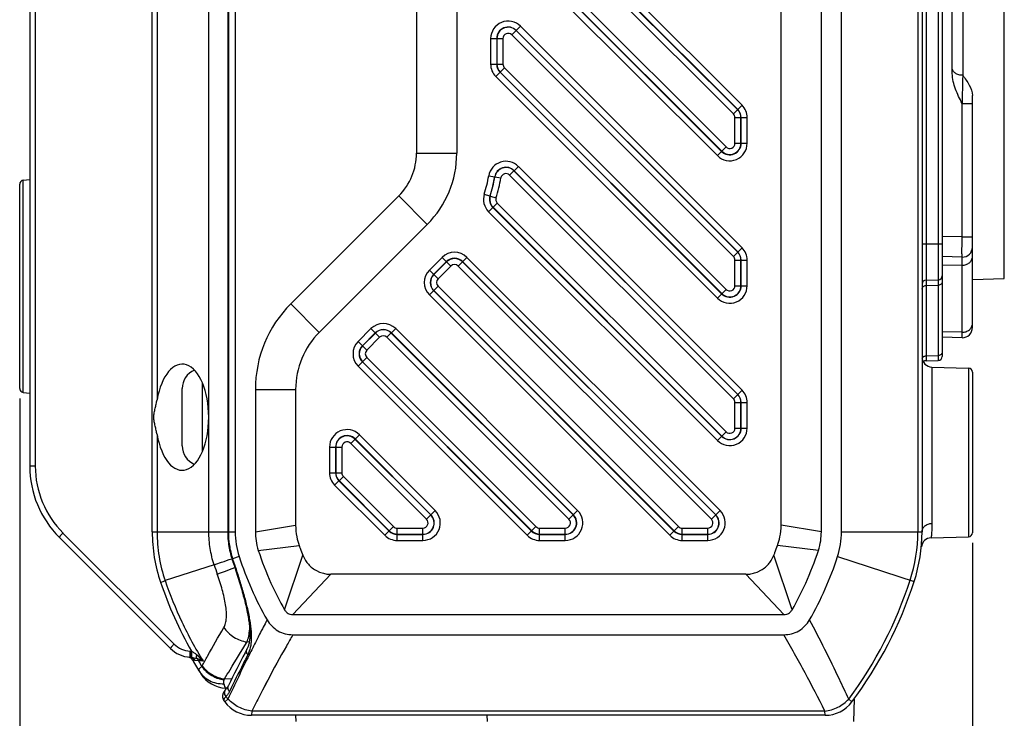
# Model space of a CAD drawing. Header units: millimetres. Extents: x 91 to 529, y 19 to 401.
# Tile 24 of 45: x 267 to 315, y 178 to 213. Entities that reach past the tile are written whole.
import ezdxf
from ezdxf.enums import TextEntityAlignment as Align

# ---------------------------------------------------------------- set-up
doc = ezdxf.new("R2010")
doc.units = ezdxf.units.MM
doc.header["$LTSCALE"] = 32.67
doc.layers.get('0').update_dxf_attribs({"linetype": 'CONTINUOUS'})
doc.layers.add('00_COMPONENTS', color=7, linetype='CONTINUOUS')
doc.layers.add('51__DRAFT_DIMS', color=7, linetype='CONTINUOUS')
doc.styles.get("Standard").update_dxf_attribs({"font": 'simfang.ttf'})
doc.dimstyles.new('DIMSTYLE_2', dxfattribs={"dimtxt": 3, "dimasz": 3, "dimexe": 2.5, "dimexo": 0.5, "dimgap": 0.75, "dimtad": 1, "dimdsep": 46, "dimtxsty": 'STANDARD', "dimblk": '_FILLED', "dimblk1": '_FILLED', "dimblk2": '_FILLED', "dimcen": 0.09, "dimclrt": 3, "dimazin": 2, "dimtp": 0.3, "dimtm": 0.3, "dimtfac": 1, "dimtofl": 0, "dimtmove": 0, "dimatfit": 3, "dimldrblk": '_FILLED', "dimfxl": 1, "dimtolj": 1, "dimarcsym": 0})

# ---------------------------------------------------------------- blocks, each defined once
blk = doc.blocks.new('_FILLED')
at = {"color": 0, "linetype": 'ByBlock'}
blk.add_solid([(0, 0), (-1, 0.167), (-1, -0.167)], dxfattribs=at)
blk = doc.blocks.new('*D10')
at = {"layer": '51__DRAFT_DIMS', "color": 4, "transparency": 16777216}
for p, q in [((266.579, 194.138), (266.579, 150.261)), ((313.879, 186.969), (313.879, 150.261)), ((266.579, 152.761), (290.229, 152.761)), ((313.879, 152.761), (290.229, 152.761))]:
    blk.add_line(p, q, dxfattribs=at)
at = {"layer": '51__DRAFT_DIMS', "color": 4, "transparency": 16777216, "xscale": 3, "yscale": 3, "zscale": 3, "rotation": 180}
blk.add_blockref('_FILLED', (266.579, 152.761), dxfattribs=at)
at = {"layer": '51__DRAFT_DIMS', "color": 4, "transparency": 16777216, "xscale": 3, "yscale": 3, "zscale": 3}
blk.add_blockref('_FILLED', (313.879, 152.761), dxfattribs=at)
at = {"layer": '51__DRAFT_DIMS', "color": 3, "transparency": 16777216}
blk.add_text('47.3', height=3, dxfattribs=at).set_placement((290.229, 153.511), align=Align.CENTER)

msp = doc.modelspace()

# ---------------------------------------------------------------- linework, layer by layer
at = {"layer": '00_COMPONENTS', "color": 4}
for p, q in [((313.397, 266.99), (313.397, 210.184)), ((315.462, 200.099), (315.462, 266.918)), ((273.158, 187.518), (273.158, 257.899)), ((275.97, 187.518), (275.97, 257.899)), ((276.938, 257.899), (276.938, 187.518)), ((311.168, 257.899), (311.168, 187.518)), ((311.574, 257.73), (311.574, 196.013)), ((312.185, 257.987), (312.185, 196.029)), ((267.353, 254.637), (267.353, 190.779)), ((273.4, 248.143), (273.4, 194.073)), ((302.231, 208.481), (291.231, 219.481)), ((302.444, 208.693), (291.444, 219.693)), ((302.012, 208.262), (291.012, 219.262)), ((302.224, 208.474), (291.224, 219.474)), ((290.647, 217.624), (301.647, 206.624)), ((290.215, 217.193), (301.215, 206.193)), ((290.427, 217.405), (301.427, 206.405)), ((290.435, 217.412), (301.435, 206.412)), ((291.012, 212.191), (291.444, 212.622)), ((302.012, 201.191), (291.012, 212.191)), ((302.224, 201.403), (291.224, 212.403)), ((302.231, 201.41), (291.231, 212.41)), ((302.444, 201.622), (291.444, 212.622)), ((289.961, 212.008), (289.961, 210.736)), ((289.961, 212.008), (290.572, 212.008)), ((290.261, 212.008), (290.261, 210.736)), ((290.272, 212.008), (290.272, 210.736)), ((290.572, 212.008), (290.572, 210.736)), ((289.961, 210.736), (290.572, 210.736)), ((290.215, 210.121), (290.647, 210.553)), ((290.427, 210.334), (301.427, 199.334)), ((290.435, 210.341), (301.435, 199.341)), ((290.647, 210.553), (301.647, 199.553)), ((290.215, 210.121), (301.215, 199.121)), ((313.366, 202.156), (313.366, 208.78)), ((313.366, 208.78), (313.879, 208.78)), ((302.012, 208.262), (302.444, 208.693)), ((302.087, 206.807), (302.087, 208.079)), ((302.087, 208.079), (302.698, 208.079)), ((302.387, 206.807), (302.387, 208.079)), ((302.398, 206.807), (302.398, 208.079)), ((302.698, 206.807), (302.698, 208.079)), ((302.087, 206.807), (302.698, 206.807)), ((286.279, 206.318), (288.279, 206.318)), ((301.215, 206.193), (301.647, 206.624)), ((290.904, 205.227), (291.336, 205.659)), ((302.224, 194.332), (291.116, 205.44)), ((302.231, 194.339), (291.123, 205.447)), ((302.444, 194.551), (291.336, 205.659)), ((266.759, 194.44), (266.759, 204.977)), ((289.865, 205.192), (290.467, 205.089)), ((302.012, 194.12), (290.904, 205.227)), ((285.401, 204.196), (286.815, 202.782)), ((289.645, 204.286), (290.226, 204.1)), ((289.858, 203.408), (290.29, 203.84)), ((290.29, 203.84), (301.647, 192.482)), ((289.858, 203.408), (301.215, 192.05)), ((290.07, 203.62), (301.427, 192.262)), ((290.078, 203.628), (301.435, 192.27)), ((313.366, 202.156), (312.379, 202.182)), ((313.366, 202.156), (313.879, 202.156)), ((302.012, 201.191), (302.444, 201.622)), ((311.379, 201.808), (312.379, 201.808)), ((287.553, 201.142), (286.917, 200.506)), ((287.765, 200.93), (287.129, 200.294)), ((287.773, 200.923), (287.137, 200.286)), ((287.553, 201.142), (287.985, 200.71)), ((288.35, 200.71), (288.782, 201.142)), ((301.132, 188.353), (288.562, 200.923)), ((301.139, 188.36), (288.569, 200.93)), ((301.351, 188.572), (288.782, 201.142)), ((302.087, 199.736), (302.087, 201.008)), ((302.087, 201.008), (302.698, 201.008)), ((302.387, 199.736), (302.387, 201.008)), ((302.398, 199.736), (302.398, 201.008)), ((302.698, 199.736), (302.698, 201.008)), ((313.366, 197.424), (313.366, 201.156)), ((313.366, 200.999), (313.366, 201.092)), ((313.366, 200.755), (313.366, 200.999)), ((286.917, 200.506), (287.349, 200.074)), ((287.985, 200.71), (287.349, 200.074)), ((300.92, 188.141), (288.35, 200.71)), ((312.379, 200.78), (313.366, 200.755)), ((286.917, 199.278), (287.349, 199.71)), ((287.129, 199.49), (299.062, 187.556)), ((287.137, 199.498), (299.07, 187.564)), ((287.349, 199.71), (299.282, 187.776)), ((301.215, 199.121), (301.647, 199.553)), ((302.087, 199.736), (302.698, 199.736)), ((311.574, 199.745), (312.185, 199.759)), ((286.917, 199.278), (298.85, 187.344)), ((280.037, 198.832), (281.451, 197.418)), ((284.018, 197.607), (283.381, 196.97)), ((284.018, 197.607), (284.45, 197.175)), ((284.814, 197.175), (285.246, 197.607)), ((294.28, 188.572), (285.246, 197.607)), ((284.23, 197.395), (283.593, 196.758)), ((284.238, 197.387), (283.601, 196.751)), ((284.45, 197.175), (283.813, 196.539)), ((293.848, 188.141), (284.814, 197.175)), ((294.061, 188.353), (285.026, 197.387)), ((294.068, 188.36), (285.034, 197.395)), ((313.366, 197.424), (312.379, 197.45)), ((283.381, 196.97), (283.813, 196.539)), ((283.381, 195.742), (283.813, 196.174)), ((283.813, 196.174), (292.211, 187.776)), ((311.574, 196.254), (312.185, 196.268)), ((283.381, 195.742), (291.779, 187.344)), ((283.593, 195.954), (291.991, 187.556)), ((283.601, 195.962), (291.999, 187.564)), ((311.866, 195.696), (311.866, 187.933)), ((313.685, 195.648), (313.685, 187.269)), ((275.649, 191.504), (275.649, 194.912)), ((278.279, 194.59), (280.279, 194.59)), ((302.012, 194.12), (302.444, 194.551)), ((302.087, 192.664), (302.087, 193.937)), ((302.087, 193.937), (302.698, 193.937)), ((302.387, 192.664), (302.387, 193.937)), ((302.398, 192.664), (302.398, 193.937)), ((302.698, 192.664), (302.698, 193.937)), ((302.087, 192.664), (302.698, 192.664)), ((273.4, 192.343), (273.4, 187.518)), ((283.012, 191.906), (283.444, 192.338)), ((286.989, 188.353), (283.224, 192.118)), ((286.997, 188.36), (283.231, 192.126)), ((287.209, 188.572), (283.444, 192.338)), ((301.215, 192.05), (301.647, 192.482)), ((281.961, 191.724), (281.961, 190.451)), ((281.961, 191.724), (282.572, 191.724)), ((282.261, 191.724), (282.261, 190.451)), ((282.272, 191.724), (282.272, 190.451)), ((282.572, 191.724), (282.572, 190.451)), ((286.777, 188.141), (283.012, 191.906)), ((267.353, 190.779), (267.079, 190.779)), ((281.961, 190.451), (282.572, 190.451)), ((282.215, 189.837), (282.647, 190.269)), ((282.647, 190.269), (285.14, 187.776)), ((282.215, 189.837), (284.708, 187.344)), ((282.427, 190.049), (284.92, 187.556)), ((282.435, 190.057), (284.928, 187.564)), ((286.777, 188.141), (287.209, 188.572)), ((293.848, 188.141), (294.28, 188.572)), ((300.92, 188.141), (301.351, 188.572)), ((278.279, 187.518), (280.279, 187.848)), ((284.708, 187.344), (285.14, 187.776)), ((291.779, 187.344), (292.211, 187.776)), ((298.85, 187.344), (299.282, 187.776)), ((306.379, 187.518), (304.379, 187.848)), ((268.729, 187.456), (274.245, 181.94)), ((273.158, 187.518), (277.279, 187.518)), ((285.322, 187.09), (285.322, 187.701)), ((285.322, 187.701), (286.595, 187.701)), ((285.322, 187.401), (286.595, 187.401)), ((285.322, 187.39), (286.595, 187.39)), ((286.595, 187.09), (286.595, 187.701)), ((292.393, 187.09), (292.393, 187.701)), ((292.393, 187.701), (293.666, 187.701)), ((292.393, 187.401), (293.666, 187.401)), ((292.393, 187.39), (293.666, 187.39)), ((293.666, 187.09), (293.666, 187.701)), ((299.465, 187.09), (299.465, 187.701)), ((299.465, 187.701), (300.737, 187.701)), ((299.465, 187.401), (300.737, 187.401)), ((299.465, 187.39), (300.737, 187.39)), ((300.737, 187.09), (300.737, 187.701)), ((307.379, 187.518), (311.379, 187.518)), ((278.426, 186.593), (280.453, 186.842)), ((285.322, 187.09), (286.595, 187.09)), ((292.393, 187.09), (293.666, 187.09)), ((299.465, 187.09), (300.737, 187.09)), ((306.233, 186.593), (304.206, 186.842)), ((277.474, 186.284), (277.147, 186.178)), ((279.729, 183.648), (280.638, 186.351)), ((304.93, 183.648), (304.02, 186.351)), ((307.185, 186.284), (310.99, 185.051)), ((276.232, 185.881), (273.801, 185.093)), ((280.142, 183.408), (282.031, 185.408)), ((304.517, 183.408), (302.628, 185.408)), ((277.975, 182.044), (277.865, 182.047)), ((278.399, 182.258), (278.329, 182.121)), ((278.412, 182.283), (278.399, 182.258)), ((275.031, 181.591), (275.099, 181.587)), ((275.116, 181.288), (275.118, 181.287)), ((275.455, 181.115), (275.276, 181.134)), ((275.682, 181.105), (275.455, 181.115)), ((276.804, 179.763), (276.721, 179.974)), ((276.741, 179.921), (276.721, 179.974)), ((276.767, 179.855), (276.741, 179.921)), ((277.102, 180.204), (276.752, 180.212)), ((278.879, 180.126), (278.726, 179.834)), ((276.804, 179.763), (276.767, 179.855)), ((278.726, 179.834), (278.63, 179.65)), ((278.726, 179.834), (278.63, 179.65)), ((276.92, 179.213), (276.763, 179.071)), ((307.896, 179.071), (307.738, 179.213)), ((278.104, 178.619), (278.085, 178.408)), ((306.555, 178.619), (278.104, 178.619)), ((306.574, 178.408), (306.555, 178.619))]:
    msp.add_line(p, q, dxfattribs=at)
at = {"layer": '00_COMPONENTS', "color": 7}
for p, q in [((312.879, 210.268), (312.879, 266.491)), ((276.906, 257.899), (276.906, 187.518)), ((277.279, 257.899), (277.279, 187.518)), ((306.379, 187.518), (306.379, 257.899)), ((307.379, 187.518), (307.379, 257.899)), ((311.379, 257.899), (311.379, 187.518)), ((312.379, 257.787), (312.379, 196.229)), ((304.379, 187.848), (304.379, 257.569)), ((267.079, 254.637), (267.079, 190.779)), ((286.279, 239.099), (286.279, 206.318)), ((288.279, 239.099), (288.279, 206.318)), ((313.879, 197.656), (313.879, 209.186)), ((266.759, 204.977), (267.079, 205.011)), ((266.579, 194.638), (266.579, 204.778)), ((285.401, 204.196), (280.037, 198.832)), ((286.815, 202.782), (281.451, 197.418)), ((313.366, 201.156), (312.379, 201.182)), ((311.574, 200.013), (312.185, 200.029)), ((313.879, 200.043), (315.462, 200.099)), ((313.366, 197.156), (312.379, 197.182)), ((311.574, 196.013), (312.185, 196.029)), ((311.866, 195.696), (313.685, 195.648)), ((313.879, 195.448), (313.879, 187.469)), ((274.649, 191.788), (274.649, 194.633)), ((278.279, 194.59), (278.279, 187.518)), ((280.279, 194.59), (280.279, 187.848)), ((266.759, 194.44), (267.079, 194.406)), ((268.544, 187.244), (274.059, 181.728)), ((311.829, 187.22), (313.685, 187.269)), ((277.117, 186.169), (277.133, 186.118)), ((302.628, 185.408), (282.031, 185.408)), ((280.142, 183.408), (304.517, 183.408)), ((280.142, 182.408), (304.517, 182.408)), ((275.042, 181.291), (275.11, 181.287)), ((276.655, 179.401), (276.652, 179.381)), ((276.658, 179.42), (276.655, 179.4)), ((276.661, 179.439), (276.657, 179.419)), ((276.666, 179.457), (276.661, 179.438)), ((276.672, 179.476), (276.666, 179.457)), ((276.678, 179.494), (276.671, 179.475)), ((276.685, 179.512), (276.678, 179.493)), ((276.693, 179.53), (276.685, 179.511)), ((276.701, 179.547), (276.692, 179.529)), ((276.71, 179.564), (276.701, 179.546)), ((276.72, 179.581), (276.71, 179.563)), ((276.73, 179.597), (276.719, 179.58)), ((276.741, 179.613), (276.73, 179.596)), ((276.752, 179.629), (276.74, 179.613)), ((276.764, 179.645), (276.752, 179.629)), ((276.777, 179.66), (276.764, 179.644)), ((276.789, 179.676), (276.776, 179.66)), ((276.803, 179.691), (276.789, 179.675)), ((276.817, 179.706), (276.802, 179.69)), ((276.866, 179.761), (276.804, 179.763)), ((276.825, 179.714), (276.816, 179.705)), ((276.653, 179.382), (276.651, 179.362)), ((276.651, 179.363), (276.651, 179.344)), ((276.651, 179.345), (276.652, 179.325)), ((276.652, 179.326), (276.653, 179.307)), ((276.653, 179.308), (276.656, 179.289)), ((276.655, 179.29), (276.659, 179.271)), ((276.659, 179.272), (276.663, 179.254)), ((276.662, 179.255), (276.667, 179.237)), ((276.667, 179.238), (276.673, 179.22)), ((276.673, 179.221), (276.679, 179.203)), ((276.679, 179.204), (276.687, 179.187)), ((276.686, 179.188), (276.694, 179.171)), ((276.694, 179.172), (276.703, 179.155)), ((276.703, 179.156), (276.713, 179.14)), ((276.712, 179.141), (276.723, 179.125)), ((276.722, 179.126), (276.726, 179.121)), ((276.726, 179.121), (276.726, 179.121)), ((308.001, 179.213), (307.972, 178.108)), ((306.574, 178.408), (278.085, 178.408)), ((280.279, 178.408), (280.287, 178.108)), ((289.779, 178.408), (289.787, 178.108))]:
    msp.add_line(p, q, dxfattribs=at)
at = {"layer": '00_COMPONENTS', "color": 4}
for points in [[(313.366, 201.092), (313.366, 201.139), (313.366, 201.148), (313.366, 201.154), (313.366, 201.156)], [(278.895, 180.154), (278.82, 180.013), (278.726, 179.834)]]:
    msp.add_lwpolyline(points, dxfattribs=at)
at = {"layer": '00_COMPONENTS', "color": 7}
for points in [[(276.906, 187.518), (276.907, 187.441), (276.91, 187.347), (276.914, 187.254), (276.921, 187.161), (276.929, 187.068), (276.94, 186.975), (276.952, 186.882), (276.967, 186.79), (276.983, 186.698), (277.001, 186.606), (277.021, 186.515), (277.044, 186.424), (277.068, 186.334), (277.094, 186.244), (277.117, 186.169)], [(277.133, 186.118), (277.144, 186.084), (277.155, 186.05), (277.166, 186.017), (277.177, 185.983), (277.189, 185.95), (277.238, 185.804)], [(277.238, 185.804), (277.274, 185.695), (277.31, 185.587), (277.345, 185.479), (277.379, 185.372), (277.413, 185.265), (277.446, 185.159), (277.478, 185.054), (277.51, 184.95), (277.541, 184.847), (277.571, 184.744), (277.6, 184.643), (277.628, 184.543), (277.656, 184.444), (277.682, 184.346), (277.708, 184.25), (277.733, 184.155), (277.756, 184.062), (277.779, 183.97), (277.801, 183.879), (277.821, 183.791), (277.841, 183.703), (277.859, 183.618), (277.876, 183.534), (277.893, 183.451), (277.908, 183.371), (277.922, 183.292), (277.935, 183.215), (277.947, 183.139), (277.958, 183.066), (277.967, 182.994), (277.976, 182.923), (277.984, 182.855), (277.99, 182.788), (277.995, 182.724), (278, 182.66), (278.003, 182.599), (278.005, 182.539), (278.006, 182.481), (278.006, 182.425), (278.006, 182.371), (278.004, 182.318), (278.001, 182.266), (277.997, 182.216), (277.993, 182.168), (277.987, 182.121), (277.98, 182.075), (277.973, 182.031), (277.964, 181.988), (277.955, 181.947), (277.945, 181.906), (277.933, 181.867), (277.921, 181.83), (277.907, 181.793), (277.893, 181.758), (277.878, 181.724), (277.864, 181.697)], [(277.864, 181.697), (277.766, 181.509), (277.664, 181.312), (277.561, 181.113), (277.458, 180.912), (277.355, 180.709), (277.252, 180.504), (277.148, 180.297), (277.044, 180.088), (276.943, 179.884)], [(276.943, 179.884), (276.935, 179.868), (276.924, 179.848), (276.912, 179.827), (276.899, 179.807), (276.885, 179.787), (276.871, 179.767), (276.855, 179.748), (276.839, 179.729), (276.825, 179.714)]]:
    msp.add_lwpolyline(points, dxfattribs=at)
at = {"layer": '00_COMPONENTS', "color": 4}
for centre, radius, start, end in [((290.829, 212.008), 0.868, 45, 180), ((290.829, 212.008), 0.569, 45, 180), ((290.829, 212.008), 0.558, 45, 180), ((290.829, 212.008), 0.258, 45, 180), ((290.829, 210.736), 0.868, 180, 225), ((290.829, 210.736), 0.569, 180, 225), ((290.829, 210.736), 0.558, 180, 225), ((290.829, 210.736), 0.258, 180, 225), ((301.829, 208.079), 0.258, 0, 45), ((301.829, 208.079), 0.558, 0, 45), ((301.829, 208.079), 0.569, 0, 45), ((301.829, 208.079), 0.868, 0, 45), ((301.829, 206.807), 0.868, 225, 360), ((301.829, 206.807), 0.569, 225, 360), ((301.829, 206.807), 0.558, 225, 360), ((301.829, 206.807), 0.258, 225, 360), ((290.721, 205.045), 0.868, 45, 170.2983), ((290.721, 205.045), 0.569, 45, 170.2983), ((290.721, 205.045), 0.558, 45, 170.2983), ((283.279, 206.318), 6.682, 342.2986, 350.2983), ((283.279, 206.318), 6.981, 342.2986, 350.2983), ((283.279, 206.318), 6.992, 342.2986, 350.2983), ((283.279, 206.318), 7.292, 342.2986, 350.2983), ((290.721, 205.045), 0.258, 45, 170.2983), ((290.472, 204.022), 0.868, 162.2986, 225), ((290.472, 204.022), 0.569, 162.2986, 225), ((290.472, 204.022), 0.558, 162.2986, 225), ((290.472, 204.022), 0.258, 162.2986, 225), ((288.167, 200.528), 0.868, 45, 135), ((301.829, 201.008), 0.558, 0, 45), ((301.829, 201.008), 0.569, 0, 45), ((301.829, 201.008), 0.868, 0, 45), ((288.167, 200.528), 0.569, 45, 135), ((288.167, 200.528), 0.558, 45, 135), ((301.829, 201.008), 0.258, 0, 45), ((287.531, 199.892), 0.868, 135, 225), ((288.167, 200.528), 0.258, 45, 135), ((287.531, 199.892), 0.569, 135, 225), ((287.531, 199.892), 0.558, 135, 225), ((287.531, 199.892), 0.258, 135, 225), ((301.829, 199.736), 0.868, 225, 360), ((301.829, 199.736), 0.569, 225, 360), ((301.829, 199.736), 0.558, 225, 360), ((301.829, 199.736), 0.258, 225, 360), ((284.632, 196.993), 0.868, 45, 135), ((284.632, 196.993), 0.569, 45, 135), ((284.632, 196.993), 0.558, 45, 135), ((284.632, 196.993), 0.258, 45, 135), ((283.995, 196.356), 0.868, 135, 225), ((283.995, 196.356), 0.569, 135, 225), ((283.995, 196.356), 0.558, 135, 225), ((283.995, 196.356), 0.258, 135, 225), ((301.829, 193.937), 0.868, 0, 45), ((301.829, 193.937), 0.258, 0, 45), ((301.829, 193.937), 0.558, 0, 45), ((301.829, 193.937), 0.569, 0, 45), ((301.829, 192.664), 0.868, 225, 360), ((301.829, 192.664), 0.569, 225, 360), ((301.829, 192.664), 0.558, 225, 360), ((301.829, 192.664), 0.258, 225, 360), ((282.829, 191.724), 0.868, 45, 180), ((282.829, 191.724), 0.569, 45, 180), ((282.829, 191.724), 0.558, 45, 180), ((282.829, 191.724), 0.258, 45, 180), ((272.053, 190.779), 4.7, 180, 225), ((282.829, 190.451), 0.868, 180, 225), ((282.829, 190.451), 0.569, 180, 225), ((282.829, 190.451), 0.558, 180, 225), ((282.829, 190.451), 0.258, 180, 225), ((286.595, 187.958), 0.868, 270, 45), ((286.595, 187.958), 0.569, 270, 45), ((286.595, 187.958), 0.558, 270, 45), ((293.666, 187.958), 0.868, 270, 45), ((293.666, 187.958), 0.569, 270, 45), ((293.666, 187.958), 0.558, 270, 45), ((300.737, 187.958), 0.868, 270, 45), ((300.737, 187.958), 0.569, 270, 45), ((300.737, 187.958), 0.558, 270, 45), ((285.322, 187.958), 0.258, 225, 270), ((286.595, 187.958), 0.258, 270, 45), ((292.393, 187.958), 0.258, 225, 270), ((293.666, 187.958), 0.258, 270, 45), ((299.465, 187.958), 0.258, 225, 270), ((300.737, 187.958), 0.258, 270, 45), ((285.322, 187.958), 0.868, 225, 270), ((285.322, 187.958), 0.569, 225, 270), ((285.322, 187.958), 0.558, 225, 270), ((292.393, 187.958), 0.868, 225, 270), ((292.393, 187.958), 0.569, 225, 270), ((292.393, 187.958), 0.558, 225, 270), ((299.465, 187.958), 0.868, 225, 270), ((299.465, 187.958), 0.569, 225, 270), ((299.465, 187.958), 0.558, 225, 270), ((303.379, 187.518), 7.789, 342.0389, 360), ((293.068, 191.41), 17.721, 198.1778, 199.7512), ((293.504, 191.409), 17.173, 197.7362, 198.6925), ((291.374, 191.409), 20.409, 323.3032, 342.0389), ((275.093, 182.789), 1.2, 225, 267), ((275.058, 180.81), 0.778, 86.0523, 86.9997), ((275.027, 181.022), 0.27, 74.0967, 86.9709), ((275.081, 180.729), 0.559, 86.2091, 86.9992), ((293.284, 191.409), 20.588, 210.0003, 210.9105), ((293.284, 191.409), 20.409, 216.2353, 216.6968)]:
    msp.add_arc(centre, radius, start, end, dxfattribs=at)
at = {"layer": '00_COMPONENTS', "color": 7}
for centre, radius, start, end in [((283.279, 206.318), 3, 315, 360), ((283.279, 206.318), 5, 315, 0), ((266.779, 204.778), 0.2, 96, 180), ((313.379, 201.656), 0.5, 268.5, 360), ((311.579, 199.814), 0.2, 91.5, 180), ((312.179, 200.229), 0.2, 271.5, 360), ((284.279, 194.59), 6, 135, 180), ((313.379, 197.656), 0.5, 268.5, 360), ((284.279, 194.59), 4, 135, 180), ((311.879, 196.195), 0.5, 180, 268.5), ((312.179, 196.229), 0.2, 271.5, 360), ((275.649, 194.633), 1, 113.5333, 180), ((311.579, 195.814), 0.2, 91.5, 134.1735), ((313.679, 195.448), 0.2, 0, 88.5), ((266.779, 194.638), 0.2, 180, 264), ((275.649, 191.783), 1, 180, 246.4667), ((272.079, 190.779), 5, 180, 225), ((281.279, 187.518), 4, 180, 197.9611), ((303.379, 187.518), 4, 342.0389, 360), ((303.379, 187.518), 8, 342.0389, 360), ((311.842, 186.72), 0.5, 91.5, 174.6172), ((313.679, 187.469), 0.2, 271.5, 360), ((293.284, 191.409), 16.62, 197.9611, 209.7952), ((291.374, 191.409), 16.62, 330.2048, 342.0389), ((291.374, 191.409), 20.62, 323.2472, 342.0389), ((275.12, 182.789), 1.5, 225, 267), ((274.907, 181.002), 0.3, 29.5238, 83.1955), ((293.284, 191.409), 20.82, 209.5238, 211.6827), ((276.844, 181.262), 1.5, 211.6827, 268.5), ((293.284, 191.409), 20.62, 216.5784, 216.7528), ((278.085, 180.058), 1.65, 216.7528, 270), ((306.574, 180.058), 1.65, 270, 323.2472)]:
    msp.add_arc(centre, radius, start, end, dxfattribs=at)
msp.add_ellipse((274.644, 193.208), major_axis=(0, 2.635), ratio=0.500019, start_param=-4.378034, end_param=1.236441, dxfattribs=at)
at = {"layer": '00_COMPONENTS', "color": 4}
for points, knots in [([(313.397, 210.184), (313.331, 210.183), (313.202, 210.197), (313.033, 210.269), (312.912, 210.383), (312.879, 210.485), (312.879, 210.532)], [0, 0, 0, 0, 0.289215, 0.557969, 0.792867, 1, 1, 1, 1]), ([(313.397, 210.184), (313.394, 210.083), (313.383, 209.615), (313.373, 209.147), (313.366, 208.78)], [0, 0, 0, 0, 0.215754, 1, 1, 1, 1]), ([(313.366, 201.156), (313.366, 201.156), (313.366, 201.159), (313.365, 201.164), (313.364, 201.179), (313.363, 201.202), (313.362, 201.236), (313.362, 201.277), (313.361, 201.328), (313.361, 201.386), (313.361, 201.478), (313.361, 201.608), (313.362, 201.778), (313.364, 201.964), (313.366, 202.091), (313.366, 202.156)], [0, 0, 0, 0, 0.00138, 0.005067, 0.019548, 0.043437, 0.076562, 0.118563, 0.169036, 0.227521, 0.293419, 0.444872, 0.617539, 0.805052, 1, 1, 1, 1]), ([(313.366, 200.755), (313.432, 200.753), (313.563, 200.772), (313.733, 200.865), (313.851, 201.01), (313.879, 201.13), (313.879, 201.187)], [0, 0, 0, 0, 0.266291, 0.523581, 0.76701, 1, 1, 1, 1]), ([(312.379, 199.932), (312.379, 199.91), (312.369, 199.863), (312.325, 199.807), (312.26, 199.769), (312.21, 199.759), (312.185, 199.759)], [0, 0, 0, 0, 0.233455, 0.476802, 0.733658, 1, 1, 1, 1]), ([(311.379, 199.572), (311.379, 199.594), (311.39, 199.64), (311.434, 199.697), (311.499, 199.735), (311.549, 199.744), (311.574, 199.745)], [0, 0, 0, 0, 0.233455, 0.476802, 0.733658, 1, 1, 1, 1]), ([(313.366, 197.424), (313.432, 197.423), (313.563, 197.442), (313.733, 197.535), (313.851, 197.68), (313.879, 197.799), (313.879, 197.857)], [0, 0, 0, 0, 0.266291, 0.523581, 0.76701, 1, 1, 1, 1]), ([(313.366, 197.156), (313.366, 197.156), (313.367, 197.159), (313.366, 197.161), (313.366, 197.167), (313.366, 197.178), (313.366, 197.198), (313.366, 197.227), (313.366, 197.265), (313.366, 197.332), (313.366, 197.386), (313.366, 197.424)], [0, 0, 0, 0, 0.004033, 0.01604, 0.036008, 0.063914, 0.143435, 0.254296, 0.396071, 0.568256, 1, 1, 1, 1]), ([(311.385, 196.121), (311.39, 196.14), (311.408, 196.176), (311.453, 196.219), (311.51, 196.246), (311.553, 196.253), (311.574, 196.254)], [0, 0, 0, 0, 0.234839, 0.480251, 0.736617, 1, 1, 1, 1]), ([(312.379, 196.441), (312.379, 196.419), (312.369, 196.373), (312.325, 196.316), (312.26, 196.278), (312.21, 196.268), (312.185, 196.268)], [0, 0, 0, 0, 0.233455, 0.476802, 0.733658, 1, 1, 1, 1]), ([(311.379, 187.518), (311.379, 187.544), (311.386, 187.599), (311.414, 187.676), (311.459, 187.748), (311.52, 187.811), (311.594, 187.863), (311.708, 187.915), (311.803, 187.932), (311.866, 187.933)], [0, 0, 0, 0, 0.113801, 0.229407, 0.348291, 0.471346, 0.598796, 0.730227, 1, 1, 1, 1]), ([(311.866, 187.933), (311.866, 187.879), (311.865, 187.777), (311.86, 187.634), (311.854, 187.511), (311.847, 187.422), (311.842, 187.362), (311.839, 187.325), (311.836, 187.294), (311.834, 187.268), (311.832, 187.248), (311.83, 187.235), (311.83, 187.227), (311.829, 187.223), (311.829, 187.221), (311.829, 187.22)], [0, 0, 0, 0, 0.228553, 0.429376, 0.601393, 0.743626, 0.803301, 0.85522, 0.8993, 0.935468, 0.963664, 0.983839, 0.990907, 0.995957, 1, 1, 1, 1]), ([(268.729, 187.456), (268.716, 187.443), (268.691, 187.417), (268.655, 187.379), (268.622, 187.344), (268.594, 187.313), (268.572, 187.286), (268.557, 187.268), (268.549, 187.257), (268.545, 187.251), (268.544, 187.247), (268.543, 187.244), (268.544, 187.244)], [0, 0, 0, 0, 0.196927, 0.384548, 0.556268, 0.706041, 0.828634, 0.91983, 0.952697, 0.97678, 0.992157, 1, 1, 1, 1]), ([(273.158, 187.518), (273.158, 187.093), (273.228, 186.241), (273.436, 185.413), (273.573, 185.011)], [0, 0, 0, 0, 0.500049, 1, 1, 1, 1]), ([(273.4, 187.518), (273.4, 187.107), (273.467, 186.283), (273.669, 185.482), (273.801, 185.093)], [0, 0, 0, 0, 0.500052, 1, 1, 1, 1]), ([(276.232, 185.881), (276.145, 186.145), (276.014, 186.686), (275.97, 187.241), (275.97, 187.518)], [0, 0, 0, 0, 0.499996, 1, 1, 1, 1]), ([(276.938, 187.518), (276.938, 187.291), (276.973, 186.837), (277.078, 186.394), (277.147, 186.178)], [0, 0, 0, 0, 0.499998, 1, 1, 1, 1]), ([(276.232, 185.881), (276.353, 185.923), (276.647, 186.023), (276.941, 186.121), (277.114, 186.178)], [0, 0, 0, 0, 0.41276, 1, 1, 1, 1]), ([(277.147, 186.178), (277.143, 186.177), (277.137, 186.175), (277.129, 186.173), (277.125, 186.172), (277.122, 186.171), (277.119, 186.17), (277.118, 186.17), (277.117, 186.169), (277.117, 186.169), (277.117, 186.169)], [0, 0, 0, 0, 0.432535, 0.604402, 0.745802, 0.856303, 0.93556, 0.983364, 0.99547, 1, 1, 1, 1]), ([(277.237, 185.906), (277.232, 185.904), (277.226, 185.903), (277.219, 185.9), (277.215, 185.899), (277.211, 185.898), (277.209, 185.897), (277.207, 185.897), (277.207, 185.897), (277.206, 185.897)], [0, 0, 0, 0, 0.43256, 0.60444, 0.745853, 0.856368, 0.935642, 0.98347, 1, 1, 1, 1]), ([(277.237, 185.906), (277.312, 185.683), (277.457, 185.24), (277.657, 184.58), (277.83, 183.938), (277.947, 183.417), (278.016, 183.018), (278.053, 182.737), (278.074, 182.471), (278.079, 182.22), (278.066, 181.988), (278.024, 181.715), (277.963, 181.524), (277.905, 181.411)], [0, 0, 0, 0, 0.152438, 0.302301, 0.446983, 0.583645, 0.648045, 0.709327, 0.767161, 0.821283, 0.87154, 0.917935, 1, 1, 1, 1]), ([(276.39, 185.421), (276.442, 185.441), (276.561, 185.485), (276.85, 185.592), (277.088, 185.679), (277.259, 185.741)], [0, 0, 0, 0, 0.179428, 0.41283, 1, 1, 1, 1]), ([(276.714, 182.768), (276.752, 182.833), (276.795, 182.945), (276.828, 183.107), (276.848, 183.298), (276.845, 183.564), (276.805, 183.905), (276.735, 184.269), (276.639, 184.649), (276.524, 185.035), (276.436, 185.292), (276.39, 185.421)], [0, 0, 0, 0, 0.082865, 0.129892, 0.180843, 0.294058, 0.420588, 0.557395, 0.701367, 0.849704, 1, 1, 1, 1]), ([(273.573, 185.011), (273.618, 185.026), (273.681, 185.048), (273.757, 185.076), (273.788, 185.088), (273.801, 185.093)], [0, 0, 0, 0, 0.588446, 0.824349, 1, 1, 1, 1]), ([(273.573, 185.011), (273.774, 184.418), (274.234, 183.25), (274.802, 182.131), (275.112, 181.586)], [0, 0, 0, 0, 0.50007, 1, 1, 1, 1]), ([(273.801, 185.093), (274.038, 184.396), (274.592, 183.028), (275.296, 181.731), (275.682, 181.105)], [0, 0, 0, 0, 0.500088, 1, 1, 1, 1]), ([(278.862, 183.151), (278.842, 183.114), (278.764, 182.966), (278.687, 182.817), (278.629, 182.706)], [0, 0, 0, 0, 0.250421, 1, 1, 1, 1]), ([(307.738, 179.213), (307.586, 179.542), (306.963, 180.866), (306.31, 182.176), (305.797, 183.151)], [0, 0, 0, 0, 0.247244, 1, 1, 1, 1]), ([(275.639, 180.865), (275.727, 181.024), (276.079, 181.661), (276.439, 182.295), (276.714, 182.768)], [0, 0, 0, 0, 0.248626, 1, 1, 1, 1]), ([(276.714, 182.768), (276.779, 182.672), (276.931, 182.494), (277.209, 182.278), (277.524, 182.123), (277.751, 182.064), (277.865, 182.047)], [0, 0, 0, 0, 0.248324, 0.50001, 0.75169, 1, 1, 1, 1]), ([(277.865, 182.047), (277.902, 182.139), (277.96, 182.349), (277.988, 182.565), (277.998, 182.682)], [0, 0, 0, 0, 0.456151, 1, 1, 1, 1]), ([(278.629, 182.706), (278.611, 182.671), (278.538, 182.53), (278.466, 182.389), (278.412, 182.283)], [0, 0, 0, 0, 0.25036, 1, 1, 1, 1]), ([(280.142, 182.408), (280.034, 182.221), (279.607, 181.476), (279.195, 180.722), (278.895, 180.154)], [0, 0, 0, 0, 0.251545, 1, 1, 1, 1]), ([(306.555, 178.619), (306.235, 179.257), (305.576, 180.53), (304.879, 181.784), (304.517, 182.408)], [0, 0, 0, 0, 0.496952, 1, 1, 1, 1]), ([(274.245, 181.94), (274.232, 181.927), (274.206, 181.901), (274.17, 181.863), (274.137, 181.828), (274.109, 181.797), (274.087, 181.771), (274.073, 181.753), (274.065, 181.741), (274.061, 181.735), (274.059, 181.731), (274.059, 181.729), (274.059, 181.728)], [0, 0, 0, 0, 0.196927, 0.384548, 0.556268, 0.706041, 0.828634, 0.91983, 0.952697, 0.97678, 0.992157, 1, 1, 1, 1]), ([(276.752, 180.212), (276.842, 180.366), (277.206, 180.981), (277.579, 181.592), (277.865, 182.047)], [0, 0, 0, 0, 0.24887, 1, 1, 1, 1]), ([(278.329, 182.121), (278.207, 181.878), (277.724, 180.916), (277.259, 179.944), (276.92, 179.213)], [0, 0, 0, 0, 0.252066, 1, 1, 1, 1]), ([(275.031, 181.591), (275.03, 181.571), (275.028, 181.533), (275.027, 181.478), (275.026, 181.427), (275.027, 181.382), (275.029, 181.345), (275.032, 181.318), (275.035, 181.301), (275.038, 181.293), (275.041, 181.291), (275.042, 181.291)], [0, 0, 0, 0, 0.192915, 0.378337, 0.549262, 0.699244, 0.822682, 0.915106, 0.973604, 0.99017, 1, 1, 1, 1]), ([(275.099, 181.587), (275.098, 181.568), (275.096, 181.53), (275.095, 181.474), (275.095, 181.423), (275.095, 181.378), (275.097, 181.342), (275.1, 181.314), (275.103, 181.297), (275.107, 181.289), (275.109, 181.288), (275.11, 181.287)], [0, 0, 0, 0, 0.192915, 0.378337, 0.549262, 0.699244, 0.822682, 0.915106, 0.973604, 0.99017, 1, 1, 1, 1]), ([(275.112, 181.586), (275.111, 181.568), (275.108, 181.531), (275.106, 181.477), (275.105, 181.428), (275.105, 181.384), (275.106, 181.347), (275.108, 181.321), (275.11, 181.305), (275.112, 181.297), (275.114, 181.291), (275.115, 181.288), (275.116, 181.288)], [0, 0, 0, 0, 0.187213, 0.367604, 0.534849, 0.683073, 0.807127, 0.9028, 0.939019, 0.967182, 0.987306, 1, 1, 1, 1]), ([(275.112, 181.586), (275.135, 181.576), (275.179, 181.553), (275.263, 181.499), (275.322, 181.454), (275.36, 181.422)], [0, 0, 0, 0, 0.252636, 0.503437, 1, 1, 1, 1]), ([(275.36, 181.422), (275.356, 181.403), (275.349, 181.366), (275.345, 181.314), (275.348, 181.271), (275.356, 181.246), (275.362, 181.236)], [0, 0, 0, 0, 0.314394, 0.590383, 0.819566, 1, 1, 1, 1]), ([(275.36, 181.422), (275.419, 181.374), (275.531, 181.272), (275.633, 181.161), (275.682, 181.105)], [0, 0, 0, 0, 0.503859, 1, 1, 1, 1]), ([(277.905, 181.411), (277.826, 181.26), (277.518, 180.657), (277.217, 180.05), (276.995, 179.594)], [0, 0, 0, 0, 0.251048, 1, 1, 1, 1]), ([(277.905, 181.411), (277.888, 181.432), (277.859, 181.477), (277.837, 181.552), (277.837, 181.628), (277.853, 181.675), (277.864, 181.697)], [0, 0, 0, 0, 0.263446, 0.517021, 0.761327, 1, 1, 1, 1]), ([(275.101, 181.281), (275.138, 181.271), (275.209, 181.233), (275.258, 181.169), (275.276, 181.134)], [0, 0, 0, 0, 0.494704, 1, 1, 1, 1]), ([(275.118, 181.287), (275.161, 181.284), (275.243, 181.27), (275.323, 181.247), (275.362, 181.236)], [0, 0, 0, 0, 0.520282, 1, 1, 1, 1]), ([(275.276, 181.134), (275.268, 181.135), (275.253, 181.137), (275.231, 181.14), (275.212, 181.142), (275.197, 181.145), (275.186, 181.146), (275.179, 181.148), (275.175, 181.148), (275.172, 181.149), (275.17, 181.149), (275.169, 181.149), (275.168, 181.149), (275.168, 181.15)], [0, 0, 0, 0, 0.226524, 0.426465, 0.598455, 0.741228, 0.853636, 0.89813, 0.934685, 0.963209, 0.983626, 0.995901, 1, 1, 1, 1]), ([(275.362, 181.236), (275.382, 181.221), (275.419, 181.185), (275.445, 181.14), (275.455, 181.115)], [0, 0, 0, 0, 0.489698, 1, 1, 1, 1]), ([(275.362, 181.236), (275.419, 181.219), (275.528, 181.18), (275.633, 181.131), (275.682, 181.105)], [0, 0, 0, 0, 0.516391, 1, 1, 1, 1]), ([(275.621, 180.833), (275.622, 180.836), (275.629, 180.846), (275.635, 180.857), (275.639, 180.865)], [0, 0, 0, 0, 0.247601, 1, 1, 1, 1]), ([(275.639, 180.865), (275.772, 180.69), (276.11, 180.392), (276.535, 180.242), (276.752, 180.212)], [0, 0, 0, 0, 0.50001, 1, 1, 1, 1]), ([(275.477, 180.622), (275.474, 180.627), (275.47, 180.639), (275.472, 180.659), (275.481, 180.682), (275.493, 180.702), (275.506, 180.719), (275.522, 180.739), (275.546, 180.766), (275.581, 180.799), (275.607, 180.822), (275.621, 180.833)], [0, 0, 0, 0, 0.062868, 0.13428, 0.222153, 0.330754, 0.393553, 0.462203, 0.617366, 0.79665, 1, 1, 1, 1]), ([(275.477, 180.622), (275.539, 180.52), (275.693, 180.33), (275.994, 180.118), (276.345, 179.992), (276.596, 179.969), (276.721, 179.974)], [0, 0, 0, 0, 0.245186, 0.492662, 0.744075, 1, 1, 1, 1]), ([(275.621, 180.833), (275.686, 180.744), (275.836, 180.578), (276.061, 180.411), (276.258, 180.306), (276.462, 180.22), (276.624, 180.18), (276.733, 180.164)], [0, 0, 0, 0, 0.249552, 0.501262, 0.627173, 0.752539, 1, 1, 1, 1]), ([(276.721, 179.974), (276.715, 179.987), (276.707, 180.017), (276.705, 180.082), (276.719, 180.132), (276.733, 180.164)], [0, 0, 0, 0, 0.224903, 0.461308, 1, 1, 1, 1]), ([(276.733, 180.164), (276.734, 180.168), (276.741, 180.184), (276.747, 180.2), (276.752, 180.212)], [0, 0, 0, 0, 0.24637, 1, 1, 1, 1]), ([(276.823, 179.346), (276.801, 179.373), (276.767, 179.435), (276.749, 179.537), (276.767, 179.636), (276.803, 179.691), (276.825, 179.714)], [0, 0, 0, 0, 0.262828, 0.51746, 0.762134, 1, 1, 1, 1]), ([(276.995, 179.594), (276.973, 179.547), (276.922, 179.459), (276.857, 179.381), (276.823, 179.346)], [0, 0, 0, 0, 0.51102, 1, 1, 1, 1]), ([(276.995, 179.594), (276.977, 179.614), (276.946, 179.659), (276.92, 179.735), (276.917, 179.813), (276.932, 179.862), (276.943, 179.884)], [0, 0, 0, 0, 0.263369, 0.516995, 0.761339, 1, 1, 1, 1]), ([(278.63, 179.65), (278.585, 179.564), (278.408, 179.222), (278.233, 178.878), (278.104, 178.619)], [0, 0, 0, 0, 0.250527, 1, 1, 1, 1]), ([(276.823, 179.346), (276.8, 179.324), (276.77, 179.291), (276.739, 179.246), (276.723, 179.216), (276.714, 179.188), (276.711, 179.163), (276.714, 179.14), (276.721, 179.127), (276.726, 179.121)], [0, 0, 0, 0, 0.357406, 0.504144, 0.630799, 0.739366, 0.833227, 0.917705, 1, 1, 1, 1])]:
    msp.add_open_spline(points, degree=3, knots=knots, dxfattribs=at)
at = {"layer": '00_COMPONENTS', "color": 7}
for points, knots in [([(313.366, 208.78), (313.249, 209.016), (313.017, 209.485), (312.879, 210.006), (312.879, 210.268)], [0, 0, 0, 0, 0.50103, 1, 1, 1, 1]), ([(313.397, 210.184), (313.511, 210.027), (313.73, 209.729), (313.879, 209.365), (313.879, 209.186)], [0, 0, 0, 0, 0.519882, 1, 1, 1, 1]), ([(273.234, 193.208), (273.234, 193.246), (273.239, 193.321), (273.257, 193.431), (273.28, 193.54), (273.314, 193.684), (273.358, 193.861), (273.387, 194.002), (273.4, 194.073)], [0, 0, 0, 0, 0.127237, 0.254253, 0.380834, 0.506776, 0.755938, 1, 1, 1, 1]), ([(273.4, 192.343), (273.387, 192.414), (273.358, 192.556), (273.314, 192.733), (273.28, 192.876), (273.257, 192.986), (273.239, 193.096), (273.234, 193.171), (273.234, 193.208)], [0, 0, 0, 0, 0.244061, 0.493228, 0.619173, 0.745756, 0.872772, 1, 1, 1, 1]), ([(280.279, 187.848), (280.279, 187.653), (280.313, 187.31), (280.404, 186.98), (280.453, 186.842)], [0, 0, 0, 0, 0.571538, 1, 1, 1, 1]), ([(304.206, 186.842), (304.255, 186.979), (304.346, 187.31), (304.379, 187.652), (304.379, 187.848)], [0, 0, 0, 0, 0.427255, 1, 1, 1, 1]), ([(278.279, 187.518), (278.279, 187.369), (278.303, 187.055), (278.375, 186.749), (278.426, 186.593)], [0, 0, 0, 0, 0.4756, 1, 1, 1, 1]), ([(306.233, 186.593), (306.284, 186.749), (306.356, 187.056), (306.379, 187.369), (306.379, 187.518)], [0, 0, 0, 0, 0.525578, 1, 1, 1, 1]), ([(280.453, 186.842), (280.47, 186.794), (280.53, 186.629), (280.592, 186.466), (280.638, 186.351)], [0, 0, 0, 0, 0.291126, 1, 1, 1, 1]), ([(304.02, 186.351), (304.039, 186.398), (304.103, 186.561), (304.164, 186.724), (304.206, 186.842)], [0, 0, 0, 0, 0.287919, 1, 1, 1, 1]), ([(278.426, 186.593), (278.604, 186.043), (278.993, 185.038), (279.482, 184.079), (279.729, 183.648)], [0, 0, 0, 0, 0.537878, 1, 1, 1, 1]), ([(280.638, 186.351), (280.674, 186.263), (280.754, 186.108), (280.913, 185.898), (281.104, 185.718), (281.299, 185.593), (281.467, 185.516), (281.63, 185.459), (281.819, 185.418), (281.966, 185.408), (282.031, 185.408)], [0, 0, 0, 0, 0.159809, 0.291327, 0.441692, 0.599311, 0.677299, 0.752763, 0.890144, 1, 1, 1, 1]), ([(302.628, 185.408), (302.693, 185.408), (302.84, 185.418), (303.029, 185.459), (303.192, 185.516), (303.36, 185.593), (303.554, 185.718), (303.746, 185.898), (303.905, 186.108), (303.985, 186.263), (304.02, 186.351)], [0, 0, 0, 0, 0.109856, 0.247239, 0.322704, 0.400693, 0.558314, 0.70868, 0.840198, 1, 1, 1, 1]), ([(304.93, 183.648), (305.176, 184.079), (305.666, 185.038), (306.055, 186.043), (306.233, 186.593)], [0, 0, 0, 0, 0.462111, 1, 1, 1, 1]), ([(279.729, 183.648), (279.754, 183.605), (279.806, 183.537), (279.901, 183.465), (280.01, 183.419), (280.094, 183.408), (280.142, 183.408)], [0, 0, 0, 0, 0.296925, 0.503731, 0.708886, 1, 1, 1, 1]), ([(304.517, 183.408), (304.565, 183.408), (304.649, 183.419), (304.758, 183.465), (304.853, 183.537), (304.905, 183.605), (304.93, 183.648)], [0, 0, 0, 0, 0.291117, 0.496275, 0.703128, 1, 1, 1, 1]), ([(278.861, 183.151), (278.926, 183.039), (279.082, 182.83), (279.391, 182.589), (279.754, 182.44), (280.013, 182.408), (280.142, 182.408)], [0, 0, 0, 0, 0.250035, 0.5, 0.749965, 1, 1, 1, 1]), ([(304.517, 182.408), (304.646, 182.408), (304.905, 182.44), (305.268, 182.589), (305.577, 182.83), (305.733, 183.039), (305.797, 183.151)], [0, 0, 0, 0, 0.250035, 0.5, 0.749965, 1, 1, 1, 1])]:
    msp.add_open_spline(points, degree=3, knots=knots, dxfattribs=at)
at = {"layer": '00_COMPONENTS', "color": 4}
for points in [[(278.104, 178.619), (277.881, 178.642), (277.439, 178.772), (277.072, 179.048), (276.92, 179.213)], [(306.555, 178.619), (306.778, 178.642), (307.219, 178.772), (307.587, 179.048), (307.738, 179.213)]]:
    msp.add_open_spline(points, degree=3, dxfattribs=at)

# ---------------------------------------------------------------- dimensions: what is measured, and where the dimension line sits
at = {"layer": '51__DRAFT_DIMS', "color": 4}
dim = msp.add_linear_dim(base=(313.879, 152.761), p1=(266.579, 194.638), p2=(313.879, 187.469), dimstyle='DIMSTYLE_2', dxfattribs=at)
dim.commit()
dim.dimension.update_dxf_attribs({"geometry": '*D10', "text_midpoint": (290.133, 152.761), "dimtype": 160})

doc.saveas('drawing.dxf')
